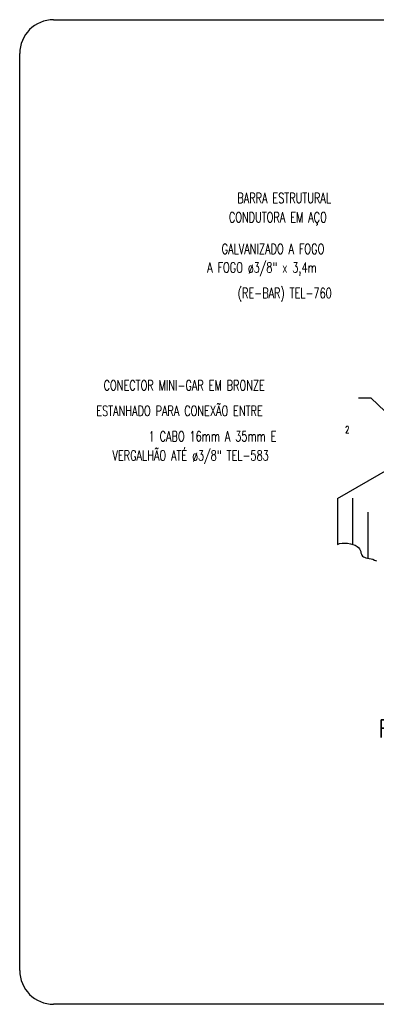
# Model space of a CAD drawing. Header units: millimetres. Extents: x 4477830 to 4478275, y -30323838 to -30323445.
# Tile 112 of 124: x 4478223.48 to 4478230.49, y -30323630.82 to -30323611.47. Entities that reach past the tile are written whole.
import ezdxf

# ---------------------------------------------------------------- set-up
doc = ezdxf.new("R2010")
doc.units = ezdxf.units.MM
doc.linetypes.add('NULL', pattern=[0])
for name, color, linetype, lineweight in [('C01', 1, 'Continuous', 30), ('C02', 2, 'Continuous', 30), ('C03', 3, 'Continuous', 30), ('C04', 4, 'Continuous', 30), ('P-MARGEM', 4, 'Continuous', 30)]:
    doc.layers.add(name, color=color, linetype=linetype, lineweight=lineweight)
doc.styles.add('ROMANS', font='romans.shx', dxfattribs={"width": 0.7})

msp = doc.modelspace()

# ---------------------------------------------------------------- linework, layer by layer
at = {"layer": 'C01'}
for p, q in [((4478230.027, -30323620.876), (4478230.027, -30323621.78)), ((4478230.327, -30323621.147), (4478230.327, -30323622.051))]:
    msp.add_line(p, q, dxfattribs=at)
at = {"layer": 'C02', "color": 5}
for p, q in [((4478230.389, -30323618.909), (4478230.139, -30323618.909)), ((4478232.116, -30323620.561), (4478230.389, -30323618.909)), ((4478229.727, -30323620.881), (4478232.236, -30323619.432)), ((4478229.727, -30323620.881), (4478229.727, -30323621.785))]:
    msp.add_line(p, q, dxfattribs=at)
at = {"layer": 'C02', "color": 116, "true_color": 0x136734}
msp.add_lwpolyline([(4478229.727, -30323621.785), (4478229.77, -30323621.767), (4478229.819, -30323621.758), (4478229.872, -30323621.755), (4478229.928, -30323621.759), (4478229.982, -30323621.768), (4478230.033, -30323621.782), (4478230.079, -30323621.8), (4478230.116, -30323621.821), (4478230.144, -30323621.845), (4478230.163, -30323621.871), (4478230.176, -30323621.897), (4478230.185, -30323621.924), (4478230.191, -30323621.949), (4478230.198, -30323621.973), (4478230.206, -30323621.994), (4478230.219, -30323622.011), (4478230.237, -30323622.025), (4478230.26, -30323622.035), (4478230.288, -30323622.043), (4478230.319, -30323622.049), (4478230.353, -30323622.056), (4478230.388, -30323622.064), (4478230.423, -30323622.075), (4478230.459, -30323622.089), (4478230.493, -30323622.107)], dxfattribs=at)
at = {"layer": 'P-MARGEM', "color": 18, "true_color": 0x000000}
for p, q in [((4478224.148, -30323611.473), (4478243.422, -30323611.473)), ((4478223.483, -30323630.152), (4478223.483, -30323612.139)), ((4478243.422, -30323630.817), (4478224.148, -30323630.817))]:
    msp.add_line(p, q, dxfattribs=at)
for centre, start, end in [((4478224.148, -30323612.139), 90, 180), ((4478224.148, -30323630.152), 180, 270)]:
    msp.add_arc(centre, 0.665, start, end, dxfattribs=at)

# ---------------------------------------------------------------- texts
at = {"layer": 'C03', "color": 18, "linetype": 'NULL', "true_color": 0x000000, "attachment_point": 7, "line_spacing_factor": 0.798, "style": 'ROMANS'}
for s, insert, char_height, width in [('BARRA ESTRUTURAL ', (4478227.76, -30323615.077), 0.2, 5.94286), ('CONDUTORA EM AÇO', (4478227.594, -30323615.512), 0.2, 6.24762), ('GALVANIZADO A FOGO ', (4478227.453, -30323616.077), 0.2, 6.59048), ('A FOGO ø3/8" x 3,4m', (4478227.168, -30323616.509), 0.2, 7.12381), ('(RE-BAR) TEL-760', (4478227.769, -30323617.011), 0.2, 5.90476), ('CONECTOR MINI-GAR EM BRONZE ', (4478225.133, -30323618.757), 0.2, 10.34286), ('ESTANHADO PARA CONEXÃO ENTRE ', (4478224.989, -30323619.259), 0.2, 10.66667), (' 1 CABO 16mm A 35mm E ', (4478225.92, -30323619.759), 0.2, 8.85714), ('2', (4478229.879, -30323619.597), 0.14, 0.22667), ('VERGALHÃO ATÉ ø3/8" TEL-583', (4478225.306, -30323620.202), 0.2, 9.9619)]:
    msp.add_mtext(s, dxfattribs=dict(at, insert=insert, char_height=char_height, width=width))
at = {"layer": 'C04', "color": 5, "linetype": 'NULL', "char_height": 0.35, "attachment_point": 8, "line_spacing_factor": 0.798, "style": 'ROMANS'}
for s, insert, width in [('DETALHE DE CONEXÃO E FIXAÇÃO ENTRE', (4478234.019, -30323624.827), 22), ('RE-BAR E CABO DE COBRE DA CAPTAÇÃO', (4478234.019, -30323625.677), 22.93333)]:
    msp.add_mtext(s, dxfattribs=dict(at, insert=insert, width=width))

doc.saveas('drawing.dxf')
